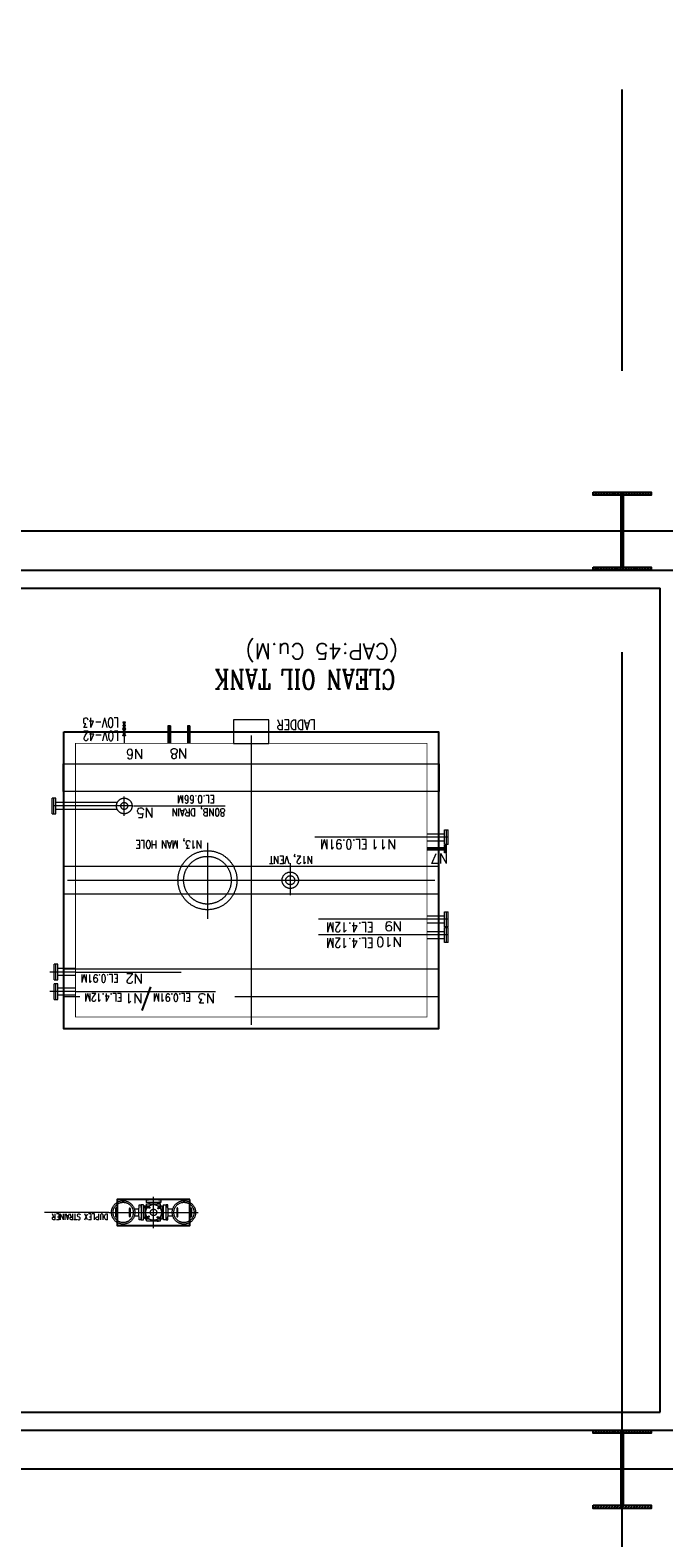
# Model space of a CAD drawing. Header units: inches. Extents: x 0 to 1544102, y -487208 to 23144100.
# Tile 19 of 256: x 28369 to 29383, y -137445 to -135034. Entities that reach past the tile are written whole.
import ezdxf

# ---------------------------------------------------------------- set-up
doc = ezdxf.new("R2010")
doc.units = ezdxf.units.IN
doc.header["$LTSCALE"] = 1800
doc.header["$MEASUREMENT"] = 0
for name, pattern in [('CENTER', [2, 1.25, -0.25, 0.25, -0.25]), ('CENTER2', [1.125, 0.75, -0.125, 0.125, -0.125]), ('HIDDEN', [0.375, 0.25, -0.125])]:
    doc.linetypes.add(name, pattern=pattern)
doc.layers.get('0').update_dxf_attribs({"color": 253, "lineweight": 9})
for name, color, linetype, lineweight in [('CEN', 2, 'CENTER', 15), ('DIM', 4, 'Continuous', 18), ('EQUIP', 8, 'HIDDEN', 9)]:
    doc.layers.add(name, color=color, linetype=linetype, lineweight=lineweight)
for name, color, linetype in [('COL', 1, 'Continuous'), ('CONCRETE', 145, 'Continuous'), ('GRID', 251, 'CENTER'), ('TEXT', 3, 'Continuous')]:
    doc.layers.add(name, color=color, linetype=linetype)
doc.styles.add('COMPLEX', font='complex')
doc.styles.add('ROMANS', font='romans.shx')

msp = doc.modelspace()

# ---------------------------------------------------------------- hatches: boundary and pattern name
at = {"layer": 'COL'}
h = msp.add_hatch(dxfattribs=at)
h.set_pattern_fill('ANSI31', color=8, scale=25, angle=180, style=0)
h.set_pattern_definition([(225, (-40684.5007, -150234.3734), (2.20970869, -2.20970869), [])])
h.paths.add_polyline_path([(29362.33, -135772.43), (29316.08, -135772.43), (29316.08, -135777.43), (29317.83, -135777.43), (29362.33, -135777.43)])
h.paths.add_polyline_path([(29316.08, -135772.43), (29269.83, -135772.43), (29269.83, -135777.43), (29316.08, -135777.43)])
h.paths.add_polyline_path([(29317.83, -135777.43), (29316.08, -135777.43), (29316.08, -135834.93), (29317.83, -135834.93)])
h.paths.add_polyline_path([(29316.08, -135777.43), (29314.33, -135777.43), (29314.33, -135834.93), (29316.08, -135834.93)])
h.paths.add_polyline_path([(29317.83, -135834.93), (29316.08, -135834.93), (29316.08, -135892.43), (29317.83, -135892.43)])
h.paths.add_polyline_path([(29316.08, -135834.93), (29314.33, -135834.93), (29314.33, -135892.43), (29316.08, -135892.43)])
h.paths.add_polyline_path([(29362.33, -135892.43), (29316.08, -135892.43), (29316.08, -135897.43), (29362.33, -135897.43)])
h.paths.add_polyline_path([(29316.08, -135892.43), (29314.33, -135892.43), (29269.83, -135892.43), (29269.83, -135897.43), (29316.08, -135897.43)])
h = msp.add_hatch(dxfattribs=at)
h.set_pattern_fill('ANSI31', color=8, scale=25, angle=180, style=0)
h.set_pattern_definition([(225, (-40684.5007, -151734.3734), (2.20970869, -2.20970869), [])])
h.paths.add_polyline_path([(29362.33, -137272.43), (29316.08, -137272.43), (29316.08, -137277.43), (29317.83, -137277.43), (29362.33, -137277.43)])
h.paths.add_polyline_path([(29316.08, -137272.43), (29269.83, -137272.43), (29269.83, -137277.43), (29316.08, -137277.43)])
h.paths.add_polyline_path([(29317.83, -137277.43), (29316.08, -137277.43), (29316.08, -137334.93), (29317.83, -137334.93)])
h.paths.add_polyline_path([(29316.08, -137277.43), (29314.33, -137277.43), (29314.33, -137334.93), (29316.08, -137334.93)])
h.paths.add_polyline_path([(29317.83, -137334.93), (29316.08, -137334.93), (29316.08, -137392.43), (29317.83, -137392.43)])
h.paths.add_polyline_path([(29316.08, -137334.93), (29314.33, -137334.93), (29314.33, -137392.43), (29316.08, -137392.43)])
h.paths.add_polyline_path([(29362.33, -137392.43), (29316.08, -137392.43), (29316.08, -137397.43), (29362.33, -137397.43)])
h.paths.add_polyline_path([(29316.08, -137392.43), (29314.33, -137392.43), (29269.83, -137392.43), (29269.83, -137397.43), (29316.08, -137397.43)])

# ---------------------------------------------------------------- linework, layer by layer
at = {"color": 8, "ltscale": 200}
msp.add_line((28494.52, -136924.25), (28391.68, -136924.25), dxfattribs=at)
at = {"color": 8, "linetype": 'HIDDEN', "ltscale": 2}
msp.add_lwpolyline([(29023.33, -136250.93), (28421.33, -136250.93), (28421.33, -136207.18), (29023.33, -136207.18)], close=True, dxfattribs=at)
at = {"layer": 'CEN', "color": 8}
for p, q in [((29316.08, -135772.43), (29316.08, -135897.43)), ((29340.02, -135834.93), (29292.13, -135834.93)), ((28591.08, -136146.17), (28591.08, -136174.31)), ((28622.33, -136146.17), (28622.33, -136174.31)), ((28722.33, -136161.81), (28722.33, -136624.31)), ((29037.81, -136324.31), (28999.08, -136324.31)), ((28652.33, -136333.24), (28652.33, -136454.87)), ((29031.72, -136343.06), (29003.58, -136343.06)), ((28784.83, -136365.53), (28784.83, -136417.1)), ((28428.58, -136393.06), (29016.08, -136393.06)), ((29037.81, -136455.56), (28999.08, -136455.56)), ((29037.81, -136480.56), (28999.08, -136480.56)), ((28559.42, -136932.07), (28557.21, -136929.85)), ((28557.21, -136932.07), (28559.42, -136929.85)), ((28558.26, -136917.59), (28560.47, -136915.38)), ((28558.26, -136915.38), (28560.47, -136917.59)), ((28572.73, -136916.43), (28574.95, -136918.64)), ((28574.95, -136916.43), (28572.73, -136918.64)), ((28573.9, -136930.9), (28571.68, -136933.11)), ((28573.9, -136933.11), (28571.68, -136930.9)), ((29316.08, -137272.43), (29316.08, -137397.43)), ((29340.02, -137334.93), (29292.13, -137334.93))]:
    msp.add_line(p, q, dxfattribs=at)
at = {"layer": 'CEN', "color": 8, "linetype": 'CENTER2'}
for p, q in [((28531.45, -136274.31), (28406.18, -136274.31)), ((28566.08, -136949.25), (28566.08, -136899.25)), ((28566.08, -136900.25), (28566.08, -136899.73)), ((28494.52, -136924.25), (28637.64, -136924.25))]:
    msp.add_line(p, q, dxfattribs=at)
at = {"layer": 'CEN', "color": 8, "linetype": 'CENTER2', "ltscale": 200}
msp.add_line((28519.2, -136290.15), (28519.2, -136259.04), dxfattribs=at)
at = {"layer": 'CEN', "color": 8, "linetype": 'Continuous'}
msp.add_line((28533.87, -136274.31), (28680.73, -136274.31), dxfattribs=at)
at = {"layer": 'CEN', "color": 8, "linetype": 'Continuous', "ltscale": 200}
for p, q in [((28999.08, -136324.31), (28824.03, -136324.31)), ((28999.08, -136455.56), (28830.01, -136455.56)), ((28999.08, -136480.56), (28830.01, -136480.56)), ((28441.14, -136539.93), (28610.2, -136539.93)), ((28441.14, -136571.18), (28665.02, -136571.18))]:
    msp.add_line(p, q, dxfattribs=at)
at = {"layer": 'CEN', "color": 8, "ltscale": 0.5}
for p, q in [((28441.14, -136539.93), (28400.17, -136539.93)), ((28441.14, -136571.18), (28400.17, -136571.18))]:
    msp.add_line(p, q, dxfattribs=at)
at = {"layer": 'CEN', "color": 8, "linetype": 'CENTER', "ltscale": 10}
msp.add_line((56422.41, -137334.94), (24413.08, -137334.94), dxfattribs=at)
at = {"layer": 'CEN', "color": 8, "linetype": 'HIDDEN', "ltscale": 2}
msp.add_lwpolyline([(29023.33, -136371.18), (28421.33, -136371.18), (28421.33, -136414.93), (29023.33, -136414.93)], close=True, dxfattribs=at)
msp.add_lwpolyline([(28696.4, -136578.93), (29023.33, -136578.93), (29023.33, -136535.18), (28421.33, -136535.18), (28421.33, -136578.93), (28447.97, -136578.93)], dxfattribs=at)
at = {"layer": 'CEN', "color": 8, "ltscale": 0.25}
for centre in [(28517.45, -136924.25), (28614.7, -136924.25)]:
    msp.add_circle(centre, 16.21, dxfattribs=at)
at = {"layer": 'COL', "color": 8}
for points in [[(29269.83, -135772.43), (29362.33, -135772.43), (29362.33, -135777.43), (29269.83, -135777.43)], [(29314.33, -135777.43), (29317.83, -135777.43), (29317.83, -135892.43), (29314.33, -135892.43)], [(29269.83, -135892.43), (29362.33, -135892.43), (29362.33, -135897.43), (29269.83, -135897.43)], [(29269.83, -137272.43), (29362.33, -137272.43), (29362.33, -137277.43), (29269.83, -137277.43)], [(29314.33, -137277.43), (29317.83, -137277.43), (29317.83, -137392.43), (29314.33, -137392.43)], [(29269.83, -137392.43), (29362.33, -137392.43), (29362.33, -137397.43), (29269.83, -137397.43)]]:
    msp.add_lwpolyline(points, close=True, dxfattribs=at)
at = {"layer": 'CONCRETE', "color": 8}
for p, q in [((26601.7, -135897.43), (29405.45, -135897.43)), ((26630.45, -135926.18), (29376.7, -135926.18)), ((29376.7, -137243.68), (29376.7, -135926.18)), ((26630.45, -137243.68), (29376.7, -137243.68)), ((26601.7, -137272.43), (29405.45, -137272.43))]:
    msp.add_line(p, q, dxfattribs=at)
msp.add_lwpolyline([(28422.33, -136155.56), (29022.33, -136155.56), (29022.33, -136630.56), (28422.33, -136630.56)], close=True, dxfattribs=at)
at = {"layer": 'CONCRETE', "color": 8, "ltscale": 200}
msp.add_lwpolyline([(28624.33, -136903.5), (28507.83, -136903.5), (28507.83, -136945), (28624.33, -136945)], close=True, dxfattribs=at)
at = {"layer": 'DIM', "color": 8, "ltscale": 200}
msp.add_line((28519.2, -136140.38), (28519.2, -136174.31), dxfattribs=at)
at = {"layer": 'EQUIP', "color": 8}
for p, q in [((28517.08, -136151.3), (28521.33, -136140.38)), ((28517.08, -136140.38), (28521.33, -136151.3)), ((28521.33, -136140.38), (28517.08, -136140.38)), ((28521.33, -136151.3), (28517.08, -136151.3)), ((28521.33, -136151.3), (28517.08, -136151.3)), ((28517.08, -136151.3), (28521.33, -136162.22)), ((28517.08, -136162.22), (28521.33, -136151.3)), ((28589.02, -136146.17), (28589.02, -136174.31)), ((28593.14, -136146.17), (28589.02, -136146.17)), ((28593.14, -136146.17), (28593.14, -136174.31)), ((28620.27, -136146.17), (28620.27, -136174.31)), ((28624.39, -136146.17), (28620.27, -136146.17)), ((28624.39, -136146.17), (28624.39, -136174.31)), ((28521.33, -136162.22), (28517.08, -136162.22)), ((28409.75, -136261.81), (28403.66, -136261.81)), ((28507.76, -136268.75), (28409.75, -136268.75)), ((28507.76, -136268.75), (28476.91, -136268.75)), ((28403.66, -136286.81), (28409.75, -136286.81)), ((28422.53, -136279.86), (28409.86, -136279.86)), ((28507.76, -136279.86), (28419.2, -136279.86)), ((29003.52, -136318.75), (29031.72, -136318.75)), ((29031.72, -136312.43), (29037.81, -136312.43)), ((29031.72, -136336.18), (29031.72, -136312.43)), ((29034.77, -136336.18), (29034.77, -136312.43)), ((29037.81, -136336.18), (29037.81, -136312.43)), ((29003.52, -136329.87), (29031.72, -136329.87)), ((29031.72, -136341), (29003.58, -136341)), ((29031.72, -136345.12), (29003.58, -136345.12)), ((29037.81, -136336.18), (29031.72, -136336.18)), ((29031.72, -136337.12), (29034.77, -136337.12)), ((29031.72, -136349), (29031.72, -136337.12)), ((29034.77, -136349), (29031.72, -136349)), ((29033.24, -136349), (29033.24, -136337.12)), ((29034.77, -136349), (29034.77, -136337.12)), ((29031.72, -136443.68), (29037.81, -136443.68)), ((29031.72, -136467.43), (29031.72, -136443.68)), ((29034.77, -136467.43), (29034.77, -136443.68)), ((29037.81, -136467.43), (29037.81, -136443.68)), ((29003.52, -136450), (29031.72, -136450)), ((29003.52, -136461.12), (29031.72, -136461.12)), ((29037.81, -136467.43), (29031.72, -136467.43)), ((29031.72, -136468.68), (29037.81, -136468.68)), ((29031.72, -136492.43), (29031.72, -136468.68)), ((29034.77, -136492.43), (29034.77, -136468.68)), ((29037.81, -136492.43), (29037.81, -136468.68)), ((29003.52, -136475), (29031.72, -136475)), ((29003.52, -136486.12), (29031.72, -136486.12)), ((29037.81, -136492.43), (29031.72, -136492.43)), ((28406.84, -136552.43), (28406.84, -136527.43)), ((28412.94, -136527.43), (28406.84, -136527.43)), ((28409.89, -136552.43), (28409.89, -136527.43)), ((28412.94, -136552.43), (28412.94, -136527.43)), ((28441.14, -136534.37), (28412.94, -136534.37)), ((28406.84, -136552.43), (28412.94, -136552.43)), ((28406.84, -136583.68), (28406.84, -136558.68)), ((28412.94, -136558.68), (28406.84, -136558.68)), ((28409.89, -136583.68), (28409.89, -136558.68)), ((28441.14, -136545.5), (28412.94, -136545.5)), ((28412.94, -136583.68), (28412.94, -136558.68)), ((28441.14, -136565.62), (28412.94, -136565.62)), ((28406.84, -136583.68), (28412.94, -136583.68)), ((28441.14, -136576.75), (28412.94, -136576.75)), ((28558.14, -136904.37), (28554.14, -136904.37)), ((28554.14, -136904.37), (28554.14, -136907.75)), ((28574.02, -136904), (28558.14, -136904)), ((28558.14, -136904), (28558.14, -136904.37)), ((28574.02, -136904.37), (28574.02, -136904)), ((28578.02, -136904.37), (28574.02, -136904.37)), ((28578.02, -136907.75), (28578.02, -136904.37)), ((28535.36, -136918.69), (28542.45, -136918.69)), ((28535.36, -136929.8), (28542.45, -136929.8)), ((28546.45, -136916.31), (28546.2, -136916.31)), ((28546.2, -136916.31), (28546.2, -136932.18)), ((28549.95, -136912.31), (28546.45, -136912.31)), ((28546.45, -136912.31), (28546.45, -136916.31)), ((28549.95, -136936.18), (28549.95, -136912.31)), ((28549.95, -136913.16), (28550.76, -136913.16)), ((28549.95, -136914.66), (28550.76, -136914.66)), ((28550.92, -136916.31), (28552.05, -136916.31)), ((28552.05, -136915.09), (28552.55, -136915.09)), ((28552.05, -136916.23), (28552.55, -136916.23)), ((28552.55, -136913.84), (28558.92, -136913.84)), ((28552.55, -136934.65), (28552.55, -136913.84)), ((28554.14, -136907.75), (28578.02, -136907.75)), ((28555.02, -136910.69), (28577.13, -136910.69)), ((28555.02, -136918.14), (28555.02, -136910.69)), ((28555.38, -136908.55), (28555.38, -136907.75)), ((28556.88, -136908.55), (28556.88, -136907.75)), ((28557.44, -136908.15), (28557.64, -136908.15)), ((28557.44, -136908.15), (28557.64, -136908.15)), ((28558.8, -136910.19), (28558.8, -136910.69)), ((28559.04, -136910.19), (28559.04, -136909.55)), ((28559.93, -136910.19), (28559.93, -136910.69)), ((28573.12, -136910.19), (28573.12, -136909.55)), ((28573.24, -136913.84), (28579.6, -136913.84)), ((28573.27, -136910.19), (28573.27, -136910.69)), ((28574.41, -136910.19), (28574.41, -136910.69)), ((28574.71, -136908.15), (28574.52, -136908.15)), ((28575.28, -136908.55), (28575.28, -136907.75)), ((28576.77, -136908.55), (28576.77, -136907.75)), ((28577.13, -136918.14), (28577.13, -136910.69)), ((28579.6, -136934.65), (28579.6, -136913.84)), ((28580.11, -136915.09), (28579.6, -136915.09)), ((28580.11, -136916.23), (28579.6, -136916.23)), ((28581.24, -136916.31), (28580.11, -136916.31)), ((28582.2, -136913.16), (28581.4, -136913.16)), ((28582.2, -136914.66), (28581.4, -136914.66)), ((28582.2, -136936.18), (28582.2, -136912.31)), ((28582.2, -136912.31), (28585.7, -136912.31)), ((28585.7, -136912.31), (28585.7, -136916.31)), ((28585.7, -136916.31), (28585.95, -136916.31)), ((28585.95, -136916.31), (28585.95, -136932.18)), ((28589.7, -136918.69), (28596.8, -136918.69)), ((28589.7, -136929.8), (28596.8, -136929.8)), ((28546.2, -136932.18), (28546.45, -136932.18)), ((28546.45, -136932.18), (28546.45, -136936.18)), ((28546.45, -136936.18), (28549.95, -136936.18)), ((28550.92, -136932.18), (28552.05, -136932.18)), ((28552.05, -136932.26), (28552.55, -136932.26)), ((28552.05, -136933.4), (28552.55, -136933.4)), ((28552.55, -136934.65), (28558.92, -136934.65)), ((28555.02, -136937.8), (28555.02, -136930.35)), ((28555.02, -136937.8), (28577.13, -136937.8)), ((28558.8, -136938.3), (28558.8, -136937.8)), ((28559.93, -136938.3), (28559.93, -136937.8)), ((28572.22, -136938.3), (28572.22, -136937.8)), ((28573.24, -136934.65), (28579.6, -136934.65)), ((28573.36, -136938.3), (28573.36, -136937.8)), ((28577.13, -136937.8), (28577.13, -136930.35)), ((28580.11, -136932.26), (28579.6, -136932.26)), ((28580.11, -136933.4), (28579.6, -136933.4)), ((28581.24, -136932.18), (28580.11, -136932.18)), ((28585.7, -136936.18), (28582.2, -136936.18)), ((28585.95, -136932.18), (28585.7, -136932.18)), ((28585.7, -136932.18), (28585.7, -136936.18))]:
    msp.add_line(p, q, dxfattribs=at)
at = {"layer": 'EQUIP', "color": 8, "ltscale": 1.25}
for p, q in [((28403.66, -136286.81), (28403.66, -136261.81)), ((28406.7, -136286.81), (28406.7, -136261.81)), ((28409.75, -136286.81), (28409.75, -136261.81))]:
    msp.add_line(p, q, dxfattribs=at)
at = {"layer": 'EQUIP', "color": 8, "linetype": 'Continuous'}
msp.add_lwpolyline([(28750.45, -136174.31), (28750.45, -136136.81), (28694.2, -136136.81), (28694.2, -136174.31)], close=True, dxfattribs=at)
at = {"layer": 'EQUIP', "color": 8, "linetype": 'Continuous', "ltscale": 2, "const_width": 1.25}
msp.add_lwpolyline([(28441.08, -136174.31), (29003.58, -136174.31), (29003.58, -136611.81), (28441.08, -136611.81)], close=True, dxfattribs=at)
at = {"layer": 'EQUIP', "color": 8}
for points in [[(28506.53, -136917.8, 1), (28505.17, -136917.8), (28505.17, -136930.69, 1), (28506.53, -136930.69)], [(28527.4, -136917.8, -1), (28528.76, -136917.8), (28528.76, -136930.69, -1), (28527.4, -136930.69)], [(28604.76, -136917.8, 1), (28603.4, -136917.8), (28603.4, -136930.69, 1), (28604.76, -136930.69)], [(28625.62, -136917.8, -1), (28626.98, -136917.8), (28626.98, -136930.69, -1), (28625.62, -136930.69)]]:
    msp.add_lwpolyline(points, format="xyb", close=True, dxfattribs=at)
for points in [[(28543.2, -136931), (28542.45, -136931), (28542.45, -136917.5), (28543.2, -136917.5), (28543.2, -136912.31), (28545.95, -136912.31), (28545.95, -136916.31), (28546.2, -136916.31), (28546.2, -136932.18), (28545.95, -136932.18), (28545.95, -136936.18), (28543.2, -136936.18), (28543.2, -136931)], [(28588.95, -136931), (28589.7, -136931), (28589.7, -136917.5), (28588.95, -136917.5), (28588.95, -136912.31), (28586.2, -136912.31), (28586.2, -136916.31), (28585.95, -136916.31), (28585.95, -136932.18), (28586.2, -136932.18), (28586.2, -136936.18), (28588.95, -136936.18), (28588.95, -136931)]]:
    msp.add_lwpolyline(points, dxfattribs=at)
for points in [[(28549.95, -136912.6), (28550.76, -136912.6), (28550.76, -136915.22), (28549.95, -136915.22)], [(28552.55, -136914.6), (28552.05, -136914.6), (28552.05, -136916.73), (28552.55, -136916.73)], [(28554.82, -136908.55), (28554.82, -136907.75), (28557.44, -136907.75), (28557.44, -136908.55)], [(28560.43, -136910.69), (28560.43, -136910.19), (28558.3, -136910.19), (28558.3, -136910.69)], [(28572.77, -136910.69), (28572.77, -136910.19), (28574.9, -136910.19), (28574.9, -136910.69)], [(28577.34, -136908.55), (28577.34, -136907.75), (28574.71, -136907.75), (28574.71, -136908.55)], [(28579.6, -136914.6), (28580.11, -136914.6), (28580.11, -136916.73), (28579.6, -136916.73)], [(28582.2, -136912.6), (28581.4, -136912.6), (28581.4, -136915.22), (28582.2, -136915.22)], [(28552.55, -136933.9), (28552.05, -136933.9), (28552.05, -136931.77), (28552.55, -136931.77)], [(28560.43, -136937.8), (28560.43, -136938.3), (28558.3, -136938.3), (28558.3, -136937.8)], [(28571.73, -136937.8), (28571.73, -136938.3), (28573.86, -136938.3), (28573.86, -136937.8)], [(28579.6, -136933.9), (28580.11, -136933.9), (28580.11, -136931.77), (28579.6, -136931.77)]]:
    msp.add_lwpolyline(points, close=True, dxfattribs=at)
for centre, radius in [((28519.2, -136145.84), 1.6), ((28519.2, -136156.76), 1.6), ((28519.2, -136274.31), 12.5), ((28519.2, -136274.31), 5.56), ((28519.2, -136274.31), 5.56), ((28517.45, -136924.25), 18.75), ((28614.7, -136924.25), 18.75), ((28566.08, -136924.25), 12.63), ((28558.32, -136930.96), 0.943), ((28559.37, -136916.49), 0.943), ((28566.08, -136924.25), 5.14), ((28573.84, -136917.53), 0.943), ((28572.79, -136932.01), 0.943)]:
    msp.add_circle(centre, radius, dxfattribs=at)
at = {"layer": 'EQUIP', "color": 8, "ltscale": 0.5}
msp.add_circle((28519.2, -136274.31), 12.5, dxfattribs=at)
at = {"layer": 'EQUIP', "color": 8, "ltscale": 100}
for centre, radius in [((28652.33, -136393.06), 47.19), ((28784.83, -136393.06), 13.12)]:
    msp.add_circle(centre, radius, dxfattribs=at)
at = {"layer": 'EQUIP', "color": 8, "linetype": 'HIDDEN'}
for centre, radius in [((28652.33, -136393.06), 38.12), ((28784.83, -136393.06), 7.14)]:
    msp.add_circle(centre, radius, dxfattribs=at)
at = {"layer": 'EQUIP', "color": 8}
for centre, radius, start, end in [((28551.17, -136915.11), 1.22, 185.07015, 257.98203), ((28557.64, -136909.55), 1.4, 0, 90), ((28574.52, -136909.55), 1.4, 90, 180), ((28580.98, -136915.11), 1.22, 282.01797, 354.92985), ((28551.17, -136933.38), 1.22, 102.01797, 174.92985), ((28580.98, -136933.38), 1.22, 5.07015, 77.98203)]:
    msp.add_arc(centre, radius, start, end, dxfattribs=at)
at = {"layer": 'GRID', "color": 8}
for p, q in [((29316.08, -145478.63), (29316.08, -135033.82)), ((29753.58, -135834.93), (24341.08, -135834.93)), ((41228.58, -137334.93), (24341.08, -137334.93))]:
    msp.add_line(p, q, dxfattribs=at)
at = {"layer": 'TEXT', "color": 8}
msp.add_line((28547.73, -136601.33), (28561.69, -136563.56), dxfattribs=at)

# ---------------------------------------------------------------- texts
for s, height, style, p in [('(CAP:45 Cu.M)', 25, 'ROMANS', (28957.58, -136014.46)), ('N8', 15.625, 'COMPLEX', (28620.41, -136182.55)), ('N6', 15.625, 'COMPLEX', (28549.97, -136183.44)), ('N5', 15.625, 'COMPLEX', (28566.64, -136277.27)), ('N11', 15.625, 'COMPLEX', (28954.98, -136327.78)), ('N7', 15.625, 'COMPLEX', (29037.82, -136350.5)), ('N9', 15.625, 'COMPLEX', (28963.8, -136459.03)), ('N10', 15.625, 'COMPLEX', (28963.8, -136484.03)), ('N2', 15.625, 'COMPLEX', (28549.45, -136542.78)), ('N1', 15.625, 'COMPLEX', (28548.66, -136573.97)), ('N3', 15.625, 'COMPLEX', (28664.87, -136574))]:
    msp.add_text(s, height=height, rotation=180, dxfattribs=dict(at, style=style)).set_placement(p)
for s, height, style, width, p in [('CLEAN OIL TANK', 31.25, 'COMPLEX', 0.8, (28953.24, -136056.49)), ('LOV-43', 15.625, 'ROMANS', 0.7, (28510.52, -136133.39)), ('LOV-42', 15.625, 'ROMANS', 0.7, (28510.89, -136154.46)), ('LADDER', 15.625, 'ROMANS', 0.8, (28825.94, -136136.72)), ('80NB, DRAIN', 12.5, 'ROMANS', 0.8, (28680.81, -136278.17)), ('EL.0.66M', 12.5, 'ROMANS', 0.8, (28664.51, -136257.5)), ('N13, MAN HOLE', 12.5, 'COMPLEX', 0.8, (28643.79, -136329.72)), ('N12, VENT', 12.5, 'COMPLEX', 0.8, (28821.02, -136354.57)), ('EL.0.91M', 15.625, 'ROMANS', 0.8, (28908.48, -136327.79)), ('EL.4.12M', 15.625, 'ROMANS', 0.8, (28918.01, -136460.54)), ('EL.4.12M', 15.625, 'ROMANS', 0.8, (28918.01, -136485.54)), ('EL.0.91M', 12.5, 'ROMANS', 0.8, (28510.1, -136543.89)), ('EL.4.12M', 12.5, 'ROMANS', 0.8, (28515.86, -136574.44)), ('EL.0.91M', 12.5, 'ROMANS', 0.8, (28625.69, -136574.44)), ('DUPLEX STRAINER', 9.375, 'ROMANS', 0.8, (28493.56, -136926.64))]:
    msp.add_text(s, height=height, rotation=180, dxfattribs=dict(at, style=style, width=width)).set_placement(p)

doc.saveas('drawing.dxf')
